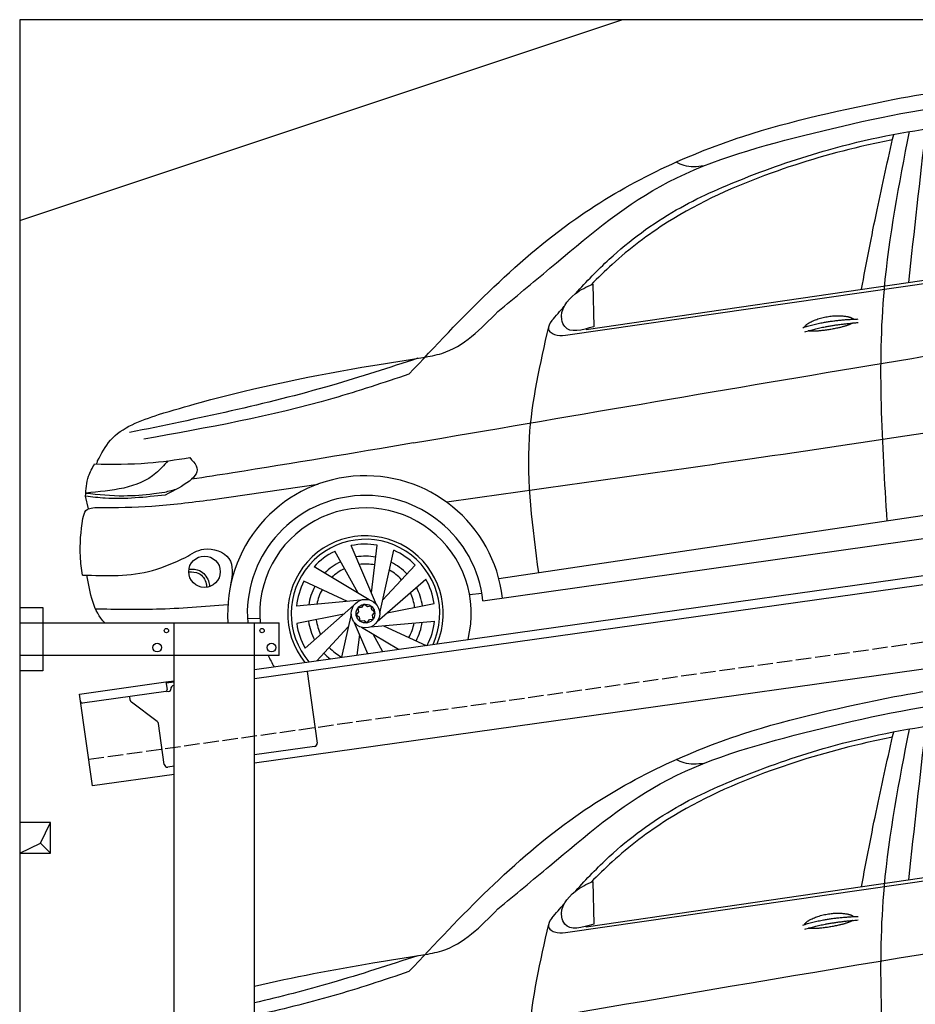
# Model space of a CAD drawing. Extents: x 524 to 6324, y 115 to 5890.
# Tile 2 of 3: x 524 to 3424, y 2701 to 5890. Entities that reach past the tile are written whole.
import ezdxf

# ---------------------------------------------------------------- set-up
doc = ezdxf.new("R2010")
doc.units = 0
doc.header["$LTSCALE"] = 10
doc.header["$MEASUREMENT"] = 0
doc.linetypes.add('GEN3', pattern=[6.25, 5, -1.25])
doc.layers.get('0').update_dxf_attribs({"linetype": 'CONTINUOUS'})
for name, color, linetype in [('3', 6, 'GEN3'), ('BREAKTHROUGH', 1, 'CONTINUOUS'), ('CAR', 1, 'CONTINUOUS')]:
    doc.layers.add(name, color=color, linetype=linetype)
doc.layers.add('AM_0', color=7, linetype='CONTINUOUS', lineweight=30)

# ---------------------------------------------------------------- blocks, each defined once
blk = doc.blocks.new('Car 175')
at = {"layer": 'CAR'}
for p, q in [((15904.4, 2206.8), (18071.6, 2522.7)), ((15837.3, 2188.3), (18114.8, 2517.3)), ((15925.3, 2353.7), (15928.4, 2215.5)), ((15904.4, 2206.8), (15903.1, 2208.3)), ((14688.1, 1655), (15036.1, 1705.6)), ((14293.1, 1626), (14283.2, 1666.2)), ((17476, 1674.8), (15621.3, 1399.3)), ((15569.8, 1327.3), (17540.8, 1607.4)), ((15225.6, 1314.9), (15143.5, 1506.5)), ((15208.9, 1353.8), (15227.2, 1508)), ((15165.5, 1352.4), (15089.7, 1488)), ((15235.4, 1288.1), (15281.7, 1491.4)), ((15201.9, 1330.7), (15022.8, 1437.5)), ((15244.8, 1329.5), (15350.3, 1443.4)), ((15131.2, 1325.7), (14990.2, 1390.9)), ((15227.7, 1260.7), (15384.6, 1398)), ((15526, 1348.2), (15566.2, 1352.4)), ((15173.4, 1329.6), (14965.8, 1310.7)), ((15151.1, 1312), (14994.2, 1174.6)), ((15259.6, 1288.6), (15411.9, 1318.8)), ((15529.8, 1321.6), (15530, 1321.6)), ((15119.2, 1284), (14966.8, 1253.8)), ((15143.3, 1284.5), (15111.5, 1144.7)), ((14806.7, 1270.9), (14847.3, 1271)), ((15153.2, 1257.8), (15196.5, 1156.6)), ((15205.3, 1243.1), (15413, 1261.9)), ((15247.5, 1246.9), (15385.6, 1183.2)), ((15133.9, 1243.2), (15032.4, 1133.6)), ((15169.9, 1218.9), (15161.9, 1151.7)), ((15176.8, 1242), (15296.4, 1170.7)), ((15213.3, 1220.3), (15245, 1163.4))]:
    blk.add_line(p, q, dxfattribs=at)
for points in [[(15195.5, 1308.3), (15184.1, 1316.5), (15176.3, 1305.6)], [(15209.9, 1298), (15208.2, 1310.1), (15195.5, 1308.3)], [(15166.5, 1291.9), (15159.7, 1282.3), (15168.8, 1275.8)], [(15176.3, 1305.6), (15164.8, 1304), (15166.5, 1291.9)], [(15168.8, 1275.8), (15170.7, 1262.4), (15184.8, 1264.4)], [(15202.5, 1266.9), (15214, 1268.5), (15212.3, 1280.7)], [(15212.3, 1280.7), (15219.7, 1291), (15209.9, 1298)], [(15184.8, 1264.4), (15195.3, 1256.8), (15202.5, 1266.9)]]:
    blk.add_lwpolyline(points, dxfattribs=at)
for centre, radius in [((14668.2, 1421.7), 51.1), ((15189.4, 1286.3), 46.1), ((15189.4, 1286.3), 30.3)]:
    blk.add_circle(centre, radius, dxfattribs=at)
for radius, start, end in [(446.4, 6.4181, 183.8815), (382.6, 6.1394, 184.5303), (342.5, 345.7891, 185.0628), (252, 337.0903, 218.9097), (240.7, 335.4593, 220.5407), (224.9, 80.3101, 101.7752), (224.9, 116.3101, 137.7752), (186, 79.7019, 99.3476), (224.9, 44.3101, 65.7752), (186, 115.7019, 135.3476), (160.5, 79.1419, 97.0908), (186, 43.7019, 63.3476), (160.5, 115.1419, 133.0908), (160.5, 43.1419, 61.0908), (224.9, 152.3101, 173.7752), (186, 151.7019, 171.3476), (186, 7.7019, 27.3476), (224.9, 8.3101, 29.7752), (160.5, 151.1419, 169.0908), (160.5, 7.1419, 25.0908), (224.9, 188.3101, 209.7752), (186, 187.7019, 207.3476), (160.5, 187.1419, 205.0908), (160.5, 331.1419, 349.0908), (186, 331.7019, 351.3476), (224.9, 332.861, 353.7752), (342.5, 203.2572, 210.2109), (186, 223.7019, 232.0913), (160.5, 223.1419, 241.0908)]:
    blk.add_arc((15189.4, 1286.3), radius, start, end, dxfattribs=at)
for points in [[(16902.4, 2952.8), (17245.8, 3007.7), (17658.4, 3047.6)], [(15618.2, 2264.7), (15786.4, 2404.7), (16143.8, 2670), (16607.6, 2834.8), (17113.7, 2937.1), (17555.3, 2977.4)], [(15330.2, 2061.6), (15870.1, 2565), (16411.1, 2831.7), (16902.4, 2952.8)], [(16795.5, 2336.7), (16845.9, 2593.7), (16899.9, 2838.4)], [(16949.8, 2847.4), (16868.6, 2337.3), (16877.6, 1585.9)], [(16948.4, 2359), (17003.8, 2856)], [(16285, 2736), (16221.4, 2737.4), (16195.8, 2748.8)], [(15344.8, 1838.9), (18299.5, 2329.5), (18473.8, 2361.4), (18800.4, 2479.4)], [(15928.4, 2215.5), (15834.5, 2215.9), (15824.8, 2238.4), (15868, 2321.6), (15925.3, 2353.7)], [(15375.3, 2115.9), (15436.3, 2129.2), (15618.2, 2264.7)], [(15792.7, 2235.3), (15782.6, 2206.6), (15786.7, 2198.8)], [(15782.1, 2215.5), (15719.4, 1855.1), (15749.4, 1418.3)], [(15786.7, 2198.8), (15801.1, 2190.3), (15837.3, 2188.3)], [(15358.8, 2113.3), (15079.7, 2025.5), (14425.2, 1872.5)], [(14519.7, 1931.1), (14654.3, 1970), (15213.4, 2089.9), (15375.3, 2115.9)], [(15330.2, 2061.6), (15084.1, 1983.1), (14471.3, 1850.9)], [(17581.1, 1958.5), (16434.5, 1786.4), (15452.5, 1647)], [(14322, 1780.7), (14363.7, 1847.5), (14519.7, 1931.1)], [(15344.8, 1838.9), (14759.5, 1742.1), (14626.3, 1721.4)], [(14312.2, 1770.9), (14484.8, 1774.1), (14620.2, 1791.4)], [(14620.2, 1791.4), (14641.4, 1764.7), (14541.3, 1670.4)], [(14283.2, 1666.2), (14292.6, 1731.1), (14312.2, 1770.9)], [(14549.4, 1781.1), (14510.9, 1741.2), (14283.8, 1676.9)], [(14283.8, 1676.9), (14407.3, 1668.1), (14503.6, 1674.8), (14539.4, 1680), (14581.1, 1691.2)], [(14541.3, 1670.4), (14346.4, 1659.9), (14283.2, 1666.2)], [(14274.7, 1593.8), (14284.4, 1620.3), (14324.3, 1629.8)], [(14273.4, 1411.2), (14500.1, 1426), (14607.1, 1468.2)], [(14607.1, 1468.2), (14666.4, 1494.9), (14747.5, 1464.5), (14752.9, 1379.9)], [(14617.1, 1421.2), (14649.7, 1416.7), (14673.8, 1382.9), (14675.1, 1371.1)], [(14617.9, 1430.5), (14652.2, 1425.7), (14680.6, 1392.2), (14684.6, 1373.4)], [(14315.3, 1301.8), (14512.3, 1301.3), (14743.9, 1315.4)]]:
    blk.add_spline(points, degree=3, dxfattribs=at)
for points, degree, knots in [([(15870.3, 2323.5), (15905.1, 2361.8), (16002.8, 2464), (16183.7, 2597.6), (16428.6, 2705), (16716.3, 2804.6), (17034, 2867.2), (17259.6, 2884.4), (17358.3, 2891.9)], 3, [117.352309, 117.352309, 117.352309, 117.352309, 272.540859, 541.806129, 784.156862, 1072.446581, 1454.195977, 1751.061842, 1751.061842, 1751.061842, 1751.061842]), ([(16895.9, 2820.7), (16868.2, 2815.3), (16735.5, 2787.6), (16485.8, 2714.9), (16203.2, 2589.4), (16018.5, 2448.5), (15942, 2373.8), (15919.7, 2351.2)], 3, [511.867426, 511.867426, 511.867426, 511.867426, 596.429185, 918.958376, 1290.506038, 1516.177085, 1611.41328, 1611.41328, 1611.41328, 1611.41328]), ([(16611.3, 2214.3), (16614.7, 2222.5), (16638.9, 2239.9), (16692.8, 2256.8), (16739.6, 2253.7), (16764.7, 2244.8), (16770, 2240.2), (16770.2, 2240)], 5, [0.0314681, 0.0314681, 0.0314681, 0.0314681, 0.0314681, 0.0314681, 0.300106, 0.500106, 0.5095952, 0.5095952, 0.5095952, 0.5095952, 0.5095952, 0.5095952]), ([(16766.9, 2227.5), (16763.5, 2225.2), (16746.7, 2217), (16713.5, 2208.3), (16667.2, 2200.5), (16635.8, 2199.7), (16622.5, 2202.2)], 5, [0.6133618, 0.6133618, 0.6133618, 0.6133618, 0.6133618, 0.6133618, 0.700106, 0.9252293, 0.9252293, 0.9252293, 0.9252293, 0.9252293, 0.9252293]), ([(14324.3, 1629.8), (14382.2, 1629.9), (14503.9, 1631.6), (14624.7, 1647), (14688.1, 1655)], 3, [42.669603, 42.669603, 42.669603, 42.669603, 216.24747, 407.679663, 407.679663, 407.679663, 407.679663]), ([(14273.4, 1411.2), (14269.9, 1431.2), (14262.5, 1491.9), (14267.7, 1552.9), (14274.7, 1593.8)], 3, [179.360258, 179.360258, 179.360258, 179.360258, 240.782609, 365.744069, 365.744069, 365.744069, 365.744069])]:
    blk.add_open_spline(points, degree=degree, knots=knots, dxfattribs=at)
for points, degree in [([(15792.7, 2235.3), (15806.1, 2250.8), (15819.6, 2266.3), (15833.2, 2281.7)], 3), ([(15824, 2248.4), (15824.2, 2249), (15824.5, 2249.6), (15824.8, 2250.2)], 3), ([(16605.4, 2212.3), (16678.6, 2237), (16785.1, 2240.6)], 2), ([(16611.9, 2199.1), (16683.9, 2221.3), (16784.3, 2228.9)], 2), ([(14319.1, 1770.8), (14320, 1774.1), (14321, 1777.4), (14322, 1780.7)], 3), ([(14345.7, 1256.1), (14308.5, 1293.3), (14297.7, 1352), (14286.9, 1410.8)], 3)]:
    blk.add_open_spline(points, degree=degree, dxfattribs=at)
blk = doc.blocks.new('Car 175 EG')
at = {"layer": 'CAR'}
for p, q in [((15837.3, 2188.3), (17534.5, 2433.4)), ((15904.4, 2206.8), (17534.5, 2444.4)), ((15925.3, 2353.7), (15928.4, 2215.5)), ((15904.4, 2206.8), (15903.1, 2208.3))]:
    blk.add_line(p, q, dxfattribs=at)
for points, degree, knots in [([(16902.4, 2952.8), (17016.6, 2972.7), (17226.3, 3009.3), (17438, 3029.4), (17534.5, 3037.6)], 3, [0, 0, 0, 0, 347.738814, 638.059887, 638.059887, 638.059887, 638.059887]), ([(15618.2, 2264.7), (15674.3, 2311.2), (15844.4, 2452.1), (16141.1, 2707.5), (16615.8, 2842.2), (17080.9, 2943.8), (17393.7, 2966.3), (17534.5, 2975.9)], 3, [0, 0, 0, 0, 218.844855, 663.888154, 1156.086056, 1672.421782, 2095.069104, 2095.069104, 2095.069104, 2095.069104]), ([(15870.3, 2323.5), (15905.1, 2361.8), (16002.8, 2464), (16183.7, 2597.6), (16428.6, 2705), (16716.3, 2804.6), (17034, 2867.2), (17259.6, 2884.4), (17358.3, 2891.9)], 3, [117.352309, 117.352309, 117.352309, 117.352309, 272.540859, 541.806129, 784.156862, 1072.446581, 1454.195977, 1751.061842, 1751.061842, 1751.061842, 1751.061842]), ([(16895.9, 2820.7), (16868.2, 2815.3), (16735.5, 2787.6), (16485.8, 2714.9), (16203.2, 2589.4), (16018.5, 2448.5), (15942, 2373.8), (15919.7, 2351.2)], 3, [511.867426, 511.867426, 511.867426, 511.867426, 596.429185, 918.958376, 1290.506038, 1516.177085, 1611.41328, 1611.41328, 1611.41328, 1611.41328]), ([(16611.3, 2214.3), (16614.7, 2222.5), (16638.9, 2239.9), (16692.8, 2256.8), (16739.6, 2253.7), (16764.7, 2244.8), (16770, 2240.2), (16770.2, 2240)], 5, [0.0314681, 0.0314681, 0.0314681, 0.0314681, 0.0314681, 0.0314681, 0.300106, 0.500106, 0.5095952, 0.5095952, 0.5095952, 0.5095952, 0.5095952, 0.5095952]), ([(16766.9, 2227.5), (16763.5, 2225.2), (16746.7, 2217), (16713.5, 2208.3), (16667.2, 2200.5), (16635.8, 2199.7), (16622.5, 2202.2)], 5, [0.6133618, 0.6133618, 0.6133618, 0.6133618, 0.6133618, 0.6133618, 0.700106, 0.9252293, 0.9252293, 0.9252293, 0.9252293, 0.9252293, 0.9252293]), ([(14829.8, 2014.5), (14956.7, 2044), (15138.7, 2078.7), (15321.3, 2107.4), (15375.3, 2115.9)], 3, [321.085946, 321.085946, 321.085946, 321.085946, 711.926076, 875.841352, 875.841352, 875.841352, 875.841352]), ([(15358.8, 2113.3), (15266.1, 2083), (15091.4, 2025.8), (14913.6, 1980.1), (14829.8, 1960.2)], 3, [0, 0, 0, 0, 292.649702, 551.118371, 551.118371, 551.118371, 551.118371]), ([(15330.2, 2061.6), (15248.5, 2034.3), (15083.8, 1979.1), (14915.2, 1938.3), (14829.8, 1919.8)], 3, [0, 0, 0, 0, 258.392711, 520.699184, 520.699184, 520.699184, 520.699184])]:
    blk.add_open_spline(points, degree=degree, knots=knots, dxfattribs=at)
for points in [[(15330.2, 2061.6), (15870.1, 2565), (16411.1, 2831.7), (16902.4, 2952.8)], [(16795.5, 2336.7), (16845.9, 2593.7), (16899.9, 2838.4)], [(16949.8, 2847.4), (16868.6, 2337.3), (16877.6, 1585.9)], [(16948.4, 2359), (17003.8, 2856)], [(16285, 2736), (16221.4, 2737.4), (16195.8, 2748.8)], [(15928.4, 2215.5), (15834.5, 2215.9), (15824.8, 2238.4), (15868, 2321.6), (15925.3, 2353.7)], [(15375.3, 2115.9), (15436.3, 2129.2), (15618.2, 2264.7)], [(15792.7, 2235.3), (15782.6, 2206.6), (15786.7, 2198.8)], [(15782.1, 2215.5), (15719.4, 1855.1), (15749.4, 1418.3)], [(15786.7, 2198.8), (15801.1, 2190.3), (15837.3, 2188.3)]]:
    blk.add_spline(points, degree=3, dxfattribs=at)
for points, degree in [([(15792.7, 2235.3), (15806.1, 2250.8), (15819.6, 2266.3), (15833.2, 2281.7)], 3), ([(15824, 2248.4), (15824.2, 2249), (15824.5, 2249.6), (15824.8, 2250.2)], 3), ([(16605.4, 2212.3), (16678.6, 2237), (16785.1, 2240.6)], 2), ([(15344.8, 1838.9), (16073.8, 1963.9), (16802.9, 2088.9), (17534.5, 2207.8)], 3), ([(16611.9, 2199.1), (16683.9, 2221.3), (16784.3, 2228.9)], 2)]:
    blk.add_open_spline(points, degree=degree, dxfattribs=at)

msp = doc.modelspace()

# ---------------------------------------------------------------- linework, layer by layer
for p, q in [((5824.1, 5890), (524.1, 5890)), ((524.1, 5890), (524.1, 290)), ((524.1, 5240), (2474.1, 5890)), ((1284.1, 3785.2), (3762.9, 4133.6)), ((3770.1, 4104.3), (1284.1, 3754.9)), ((524.1, 3986.2), (599.1, 3986.2)), ((599.1, 3986.2), (599.1, 3781.2)), ((524.1, 3936.2), (1364.1, 3936.2)), ((1024.1, 2266.2), (1024.1, 3936.2)), ((1284.1, 296.2), (1284.1, 3936.2)), ((1364.1, 3831.2), (1364.1, 3936.2)), ((3988.8, 3862.4), (1284.1, 3482.2)), ((1364.1, 3831.2), (524.1, 3831.2)), ((599.1, 3781.2), (524.1, 3781.2)), ((1454.8, 3778.9), (1487.4, 3547.2)), ((717.8, 3705.6), (997.6, 3744.9)), ((997.6, 3744.9), (1024.1, 3748.6)), ((997.6, 3744.9), (1001.1, 3720.2)), ((1024.1, 3744.6), (998.2, 3741)), ((1022, 3733.2), (1024.1, 3733.5)), ((759.6, 3408.5), (717.8, 3705.6)), ((996.8, 3714.5), (727, 3676.6)), ((1004.4, 3714.6), (1009.3, 3715.3)), ((1013.6, 3720.9), (1013.5, 3721.9)), ((882.1, 3686.4), (880.5, 3698.2)), ((969.7, 3616.7), (886, 3679.8)), ((992.3, 3477.6), (973.6, 3610.1)), ((1478.9, 3535.9), (1284.1, 3508.5)), ((1024.1, 3445.7), (759.6, 3408.5)), ((1024.1, 3471.9), (1003.5, 3469.1))]:
    msp.add_line(p, q)
for centre, radius in [((999.1, 3911.2), 7), ((1309.1, 3911.2), 7), ((969.1, 3856.2), 14), ((1339.1, 3856.2), 14)]:
    msp.add_circle(centre, radius)
for centre, radius, start, end in [((1023.4, 3723.3), 10, 98, 188), ((996.1, 3719.5), 5, 278, 8), ((1003.7, 3719.5), 5, 221.2367, 278), ((1008.6, 3720.2), 5, 278, 8), ((726.3, 3681.5), 5, 188, 278), ((892, 3687.8), 10, 188, 233), ((963.7, 3608.7), 10, 8, 53), ((1477.5, 3545.8), 10, 278, 8), ((1002.2, 3479), 10, 188, 278)]:
    msp.add_arc(centre, radius, start, end)
at = {"layer": '3'}
msp.add_line((747.5, 3494.7), (5754.9, 4198.4), dxfattribs=at)
at = {"layer": 'BREAKTHROUGH'}
for p, q in [((591.5, 3223), (624.1, 3290)), ((524.1, 3190), (591.5, 3223)), ((591.2, 3222.8), (624.1, 3190))]:
    msp.add_line(p, q, dxfattribs=at)
msp.add_lwpolyline([(624.1, 3290), (524.1, 3290), (524.1, 3190), (624.1, 3190)], close=True, dxfattribs=at)

# ---------------------------------------------------------------- block references
at = {"layer": 'AM_0'}
for name, p in [('Car 175', (-13545.7, 2680.1)), ('Car 175 EG', (-13545.7, 745.1))]:
    msp.add_blockref(name, p, dxfattribs=at)

doc.saveas('drawing.dxf')
